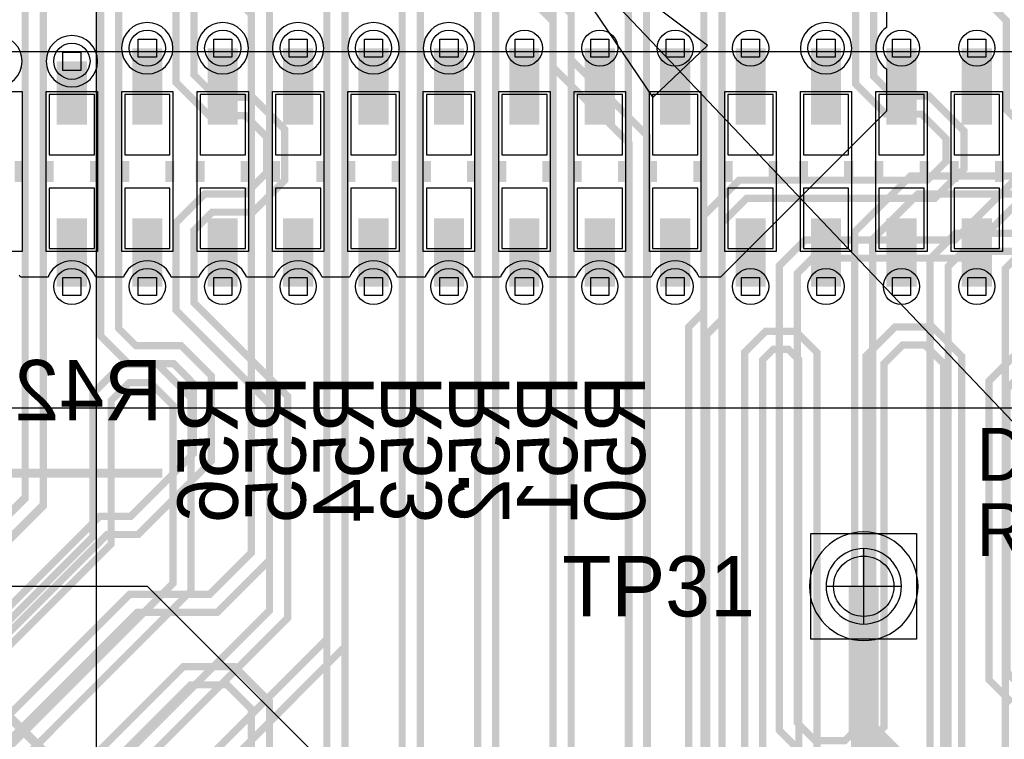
# Model space of a CAD drawing. Extents: x -9303 to 12731, y -3355 to 4522.
# Tile 35 of 51: x 3315 to 3968, y 1399 to 1876. Entities that reach past the tile are written whole.
import ezdxf

# ---------------------------------------------------------------- set-up
doc = ezdxf.new("R2010")
doc.units = 0
for name, color, linetype in [('BG_DIMENSION', 2, 'CONTINUOUS'), ('BG_SILKSCREEN_TOP', 110, 'CONTINUOUS'), ('ET_BOTTOM', 1, 'CONTINUOUS'), ('ET_LY3', 103, 'CONTINUOUS'), ('ET_LY5', 7, 'CONTINUOUS'), ('ET_LY6', 7, 'CONTINUOUS'), ('ET_LY8', 213, 'CONTINUOUS'), ('ET_TOP', 5, 'CONTINUOUS'), ('MA_NCLEGEND-1-10', 231, 'CONTINUOUS'), ('PG_ASSEMBLY_BOTTOM', 12, 'CONTINUOUS'), ('PG_ORIGIN', 231, 'CONTINUOUS'), ('PG_PLACE_BOUND_BOTTOM', 254, 'CONTINUOUS'), ('PG_PLACE_BOUND_TOP', 200, 'CONTINUOUS'), ('PG_SILKSCREEN_BOTTOM', 212, 'CONTINUOUS'), ('PG_SILKSCREEN_TOP', 110, 'CONTINUOUS'), ('PIN_BOTTOM', 7, 'CONTINUOUS'), ('PIN_PASTEMASK_BOTTOM', 1, 'CONTINUOUS'), ('PIN_SOLDERMASK_BOTTOM', 1, 'CONTINUOUS'), ('PIN_SOLDERMASK_TOP', 5, 'CONTINUOUS'), ('PIN_TOP', 5, 'CONTINUOUS'), ('PKO_BOTTOM', 12, 'CONTINUOUS'), ('PKO_TOP', 254, 'CONTINUOUS'), ('RD_SILKSCREEN_BOTTOM', 12, 'CONTINUOUS'), ('RD_SILKSCREEN_TOP', 155, 'CONTINUOUS'), ('VC_BOTTOM', 254, 'CONTINUOUS'), ('VC_FILMMASKBOTTOM', 1, 'CONTINUOUS'), ('VC_LY2GND', 1, 'CONTINUOUS'), ('VC_LY3', 254, 'CONTINUOUS'), ('VC_LY4GND', 254, 'CONTINUOUS'), ('VC_LY5', 7, 'CONTINUOUS'), ('VC_LY6', 7, 'CONTINUOUS'), ('VC_LY7PWR', 254, 'CONTINUOUS'), ('VC_LY8', 254, 'CONTINUOUS'), ('VC_LY9GND', 254, 'CONTINUOUS'), ('VC_SOLDERMASK_BOTTOM', 1, 'CONTINUOUS'), ('VC_SOLDERMASK_TOP', 5, 'CONTINUOUS'), ('VC_TOP', 5, 'CONTINUOUS')]:
    doc.layers.add(name, color=color, linetype=linetype)

# ---------------------------------------------------------------- blocks, each defined once
blk = doc.blocks.new('FIGURE_SQUARE')
blk.add_lwpolyline([(-0.5, -0.5), (-0.5, 0.5), (0.5, 0.5), (0.5, -0.5)], close=True)

msp = doc.modelspace()

# ---------------------------------------------------------------- linework, layer by layer
at = {"layer": 'BG_DIMENSION'}
for points in [[(3366.14, 2262.99), (3366.14, -482.68)], [(3650, 1950), (4125, 1450), (5050, 1450)], [(3771.44, 1858.47), (3650, 1950), (3735.19, 1824.03), (3771.44, 1858.47)]]:
    msp.add_lwpolyline(points, dxfattribs=at)
at = {"layer": 'BG_SILKSCREEN_TOP', "const_width": 7}
msp.add_lwpolyline([(3609.86, 1565.34), (3609.86, 1571.68)], dxfattribs=at)
at = {"layer": 'ET_BOTTOM', "const_width": 20}
for points in [[(3400, 1806), (3400, 1856.69)], [(3450, 1806), (3450, 1856.69)], [(3500, 1806), (3500, 1856.69)], [(3550, 1806), (3550, 1856.69)], [(3600, 1806), (3600, 1856.69)], [(3650, 1806), (3650, 1856.69)], [(3700, 1806), (3700, 1856.69)], [(3750, 1806), (3750, 1856.69)], [(3800, 1806), (3800, 1856.69)], [(3850, 1806), (3850, 1856.69)], [(3900, 1806), (3900, 1856.69)], [(3950, 1806), (3950, 1856.69)], [(3350, 1806), (3350, 1848)], [(3350, 1744), (3350, 1698.68)], [(3400, 1744), (3400, 1698.68)], [(3450, 1744), (3450, 1698.68)], [(3500, 1744), (3500, 1698.68)], [(3550, 1744), (3550, 1698.68)], [(3600, 1744), (3600, 1698.68)], [(3650, 1744), (3650, 1698.68)], [(3700, 1744), (3700, 1698.68)], [(3750, 1744), (3750, 1698.68)], [(3800, 1744), (3800, 1698.68)], [(3850, 1744), (3850, 1698.68)], [(3900, 1744), (3900, 1698.68)], [(3950, 1744), (3950, 1698.68)]]:
    msp.add_lwpolyline(points, dxfattribs=at)
at = {"layer": 'ET_LY3', "const_width": 4.8}
for points in [[(3451.81, 3035.4), (3451.81, 3051.8), (3457.01, 3057), (3463.23, 3057), (3471, 3049.23), (3471, 2621.7), (3489.17, 2603.53), (3687.31, 2603.53), (3770, 2520.84), (3770, 2164.68), (3817.31, 2117.37), (3817.31, 2027.11), (3969.57, 1874.85), (3969.57, 1815.95), (3985.73, 1799.79)], [(3740, 2502.5), (3740, 2143), (3787.12, 2095.88), (3787.12, 1986.14), (3881.6, 1891.66), (3881.6, 1837.97), (3894.6, 1824.97), (3918.37, 1824.97), (3941.5, 1801.84), (3941.5, 1776.56), (3922.14, 1757.2), (3797.35, 1757.2), (3781, 1740.85), (3781, 1273.99)], [(3728, 2497.52), (3728, 2138.02), (3775.12, 2090.9), (3775.12, 1981.16), (3869.6, 1886.68), (3869.6, 1832.99), (3889.62, 1812.97), (3913.39, 1812.97), (3929.5, 1796.86), (3929.5, 1781.54), (3917.16, 1769.2), (3792.37, 1769.2), (3769, 1745.83), (3769, 1278.97)], [(3451.81, 2487.3), (3414, 2449.49), (3414, 2288), (3359, 2233), (3339.85, 2233), (3321.01, 2214.16), (3321.01, 1947.23), (3319.01, 1945.23), (3319.01, 1558.1), (3278.94, 1518.03), (3262.4, 1518.03), (3249.61, 1530.82), (3249.61, 1657.02), (3230.58, 1676.05), (3201.54, 1676.05), (3180.5, 1655.01), (3180.5, 1419.59), (3158.48, 1397.57), (3158.48, 1364.02)], [(3501.81, 2487.3), (3533, 2456.11), (3533, 2125), (3514, 2106), (3494, 2106), (3483, 2095), (3483, 1945), (3531, 1897), (3531, 1382.5)], [(3451.81, 2437.3), (3465, 2450.49), (3465, 2458.99), (3459.99, 2464), (3445.49, 2464), (3426, 2444.51), (3426, 2283.02), (3363.98, 2221), (3344.83, 2221), (3333.01, 2209.18), (3333.01, 1942.25), (3331.01, 1940.25), (3331.01, 1553.12), (3283.92, 1506.03), (3257.42, 1506.03), (3237.61, 1525.84), (3237.61, 1652.04), (3225.6, 1664.05), (3206.52, 1664.05), (3192.5, 1650.03), (3192.5, 1414.61), (3170.48, 1392.59)], [(3501.81, 2437.3), (3490, 2449.11), (3490, 2457.01), (3496.99, 2464), (3508.13, 2464), (3521, 2451.13), (3521, 2129.98), (3509.02, 2118), (3489.02, 2118), (3471, 2099.98), (3471, 1940.02), (3519, 1892.02), (3519, 1387.48)], [(3451.81, 2337.3), (3483, 2306.11), (3483, 2222), (3467, 2206), (3392, 2206), (3383, 2197), (3383, 1939), (3381, 1937), (3381, 1670.89), (3392.35, 1659.54), (3422.4, 1659.54), (3442.43, 1639.51), (3442.43, 1582.9), (3393.85, 1534.32), (3373.3, 1534.32), (3232.59, 1393.61)], [(3451.81, 2287.3), (3451.81, 2302.81), (3456.61, 2307.61), (3464.52, 2307.61), (3471, 2301.13), (3471, 2226.98), (3462.02, 2218), (3387.02, 2218), (3371, 2201.98), (3371, 1943.98), (3369, 1941.98), (3369, 1665.91), (3387.37, 1647.54), (3417.42, 1647.54), (3430.43, 1634.53), (3430.43, 1587.88), (3388.87, 1546.32), (3368.32, 1546.32), (3220.59, 1398.59), (3220.59, 1314.02)], [(3551.81, 2287.3), (3551.81, 2287.18), (3551.82, 2287.17), (3551.83, 2287.17), (3583, 2256), (3583, 2004), (3631, 1956), (3631, 1301)], [(3601.81, 2287.3), (3622.68, 2287.3), (3681, 2228.98), (3681, 2113.82), (3746.78, 2048.04), (3746.78, 1946.79), (3731.2, 1931.21), (3711.02, 1931.21), (3697.13, 1945.1), (3697.13, 2019.7), (3671.77, 2045.06), (3652.49, 2045.06), (3644.12, 2036.69), (3644.12, 2000.52), (3668.26, 1976.38), (3668.26, 1892.22), (3681, 1879.48), (3681, 1849.08), (3731.47, 1798.61), (3731.47, 1286.27)], [(3601.81, 2237.3), (3601.81, 2256.82), (3613.99, 2269), (3624, 2269), (3669, 2224), (3669, 2108.84), (3734.78, 2043.06), (3734.78, 1951.77), (3726.22, 1943.21), (3716, 1943.21), (3709.13, 1950.08), (3709.13, 2024.68), (3676.75, 2057.06), (3647.51, 2057.06), (3632.12, 2041.67), (3632.12, 1995.54), (3656.26, 1971.4), (3656.26, 1887.24), (3669, 1874.5), (3669, 1844.1), (3719.47, 1793.63), (3719.47, 1291.25)], [(3551.81, 2237.3), (3551.81, 2255.8), (3556.01, 2260), (3562.02, 2260), (3571, 2251.02), (3571, 2227), (3563, 2219), (3563, 2212), (3571, 2204), (3571, 1999.02), (3619, 1951.02), (3619, 1305.98)], [(3451.81, 2187.3), (3421, 2156.49), (3421, 1927.02), (3469, 1879.02), (3469, 1522.28), (3441.46, 1494.74), (3388.37, 1494.74), (3267.67, 1374.04)], [(3451.81, 2137.3), (3451.81, 2152.19), (3446, 2158), (3439.49, 2158), (3433, 2151.51), (3433, 1932), (3481, 1884), (3481, 1517.3), (3446.44, 1482.74), (3393.35, 1482.74), (3279.67, 1369.06)], [(3501.81, 2037.3), (3533, 2006.11), (3533, 1962), (3581, 1914), (3581, 1337.02)], [(3501.81, 1987.3), (3501.81, 2006.8), (3506.01, 2011), (3511.13, 2011), (3521, 2001.13), (3521, 1957.02), (3569, 1909.02), (3569, 1342)], [(3978.59, 1772.83), (3935.26, 1729.5), (3836.09, 1729.5), (3819, 1712.41), (3819, 1404.5), (3837.86, 1385.64)], [(3983.57, 1760.83), (3940.24, 1717.5), (3841.07, 1717.5), (3831, 1707.43), (3831, 1409.48), (3842.84, 1397.64), (3862.44, 1397.64), (3876.42, 1411.62), (3876.42, 1652.58), (3895.78, 1671.94), (3920.53, 1671.94), (3939.89, 1652.58), (3939.89, 1248.12)], [(3993.83, 1735.58), (3968.93, 1710.68), (3968.93, 1236.5), (3991.92, 1213.51)], [(3867.42, 1385.64), (3888.42, 1406.64), (3888.42, 1647.6), (3900.76, 1659.94), (3915.55, 1659.94), (3927.89, 1647.6), (3927.89, 1253.1)], [(3313.21, 1335.99), (3423.89, 1446.67), (3457.98, 1446.67), (3481, 1423.65), (3481, 1387.59)], [(3318.19, 1323.99), (3428.87, 1434.67), (3453, 1434.67), (3469, 1418.67), (3469, 1392.57)]]:
    msp.add_lwpolyline(points, dxfattribs=at)
at = {"layer": 'ET_LY5'}
msp.add_lwpolyline([(2175, 1210, 6.25, 6.25, 0), (2291, 1326, 6.25, 6.25, 0), (2693.95, 1326, 6.25, 6.25, 0), (2827.95, 1460, 6.25, 6.25, 0), (2835.58, 1460, 6, 6, 0), (2903.58, 1528, 6, 6, 0), (3073.82, 1528, 6, 6, 0), (3098.97, 1502.85, 6, 6, 0), (3219.16, 1502.85, 6, 6, 0), (3530.13, 1191.88, 6.25, 6.25, 0), (3530.13, 413.66, 6.25, 6.25, 0), (3521.34, 404.88, 6.25, 6.25, 0), (3521.33, 404.88, 6.25, 6.25, 0), (3510.12, 393.67, 6.25, 6.25, 0), (3510.12, 388.1, 6.25, 6.25, 0), (3488.59, 366.62, 6.25, 6.25, 0), (3483.07, 366.62, 6.25, 6.25, 0), (3448.38, 331.93, 6.25, 6.25, 0), (3448.38, 327.83, 6.25, 6.25, 0), (3437.17, 316.62, 6.25, 6.25, 0), (3433.07, 316.62, 6.25, 6.25, 0), (3398.38, 281.93, 6.25, 6.25, 0), (3398.38, 254.88, 6.25, 6.25, 0), (3379.25, 235.75, 6.25, 6.25, 0)], format="xyseb", dxfattribs=at)
at = {"layer": 'ET_LY6'}
msp.add_lwpolyline([(1075, 1500), (1524.91, 1500), (1525.05, 1498.15, 0.928597), (1574.95, 1498.15), (1575.09, 1500), (2005.75, 1500, -0.690356), (2008.39, 1493, 2.640704), (2029.61, 1493, -0.690356), (2032.25, 1500), (2058.34, 1500, 0.457845), (2082.6, 1500), (2801.3, 1500, -0.475392), (2805.22, 1495.19, 1.23006), (2836.58, 1495.19, -0.475392), (2840.5, 1500), (3400, 1500), (3700, 1200), (3700, 550), (3675, 525), (225, 525)], format="xyb", dxfattribs=at)
at = {"layer": 'ET_LY8', "const_width": 4.8}
for points in [[(3781, 2502), (3781, 1677), (3771, 1667), (3771, 1218.98)], [(3769, 2497.02), (3769, 1681.98), (3759, 1671.98), (3759, 1214)], [(3551.81, 2437.3), (3551.81, 2422.18), (3554.99, 2419), (3561.92, 2419), (3571, 2428.08), (3571, 2453.01), (3585.99, 2468), (3707.98, 2468), (3742, 2433.98), (3742, 1930), (3731, 1919), (3731, 1154), (3283, 706), (3283, 678.97), (3290.97, 671), (3320, 671), (3366, 625), (3366, 486), (3311, 431), (3243, 431), (3210, 398), (3210, 120), (3187, 97)], [(3551.81, 2387.3), (3583, 2418.49), (3583, 2448.03), (3590.97, 2456), (3703, 2456), (3730, 2429), (3730, 1934.98), (3719, 1923.98), (3719, 1158.98), (3271, 710.98), (3271, 673.99), (3285.99, 659), (3315.02, 659), (3354, 620.02), (3354, 490.98), (3306.02, 443), (3238.02, 443), (3198, 402.98), (3198, 124.98), (3182.02, 109)], [(3601.81, 2437.3), (3613.11, 2426), (3641, 2426), (3703, 2364), (3703, 1967), (3681, 1945), (3681, 1281)], [(3601.81, 2387.3), (3601.81, 2406.81), (3609, 2414), (3636.02, 2414), (3691, 2359.02), (3691, 1971.98), (3669, 1949.98), (3669, 1285.98)], [(3501.81, 2187.3), (3519.1, 2170.01), (3519.1, 2170), (3533, 2156.1), (3533, 1908), (3531, 1906), (3531, 1460), (3357, 1286), (3288.98, 1286), (3019, 1016.02), (3019, 992), (3038, 973), (3057.02, 973), (3293.02, 1209), (3318, 1209), (3334, 1193), (3334, 1167), (2959.65, 792.65), (2959.65, 166.15), (2929.25, 135.75)], [(3501.81, 2137.3), (3490, 2149.11), (3490, 2157), (3497, 2164), (3508.12, 2164), (3521, 2151.12), (3521, 1912.98), (3519, 1910.98), (3519, 1464.98), (3352.02, 1298)], [(3551.81, 2137.3), (3583, 2106.11), (3583, 1912), (3581, 1910), (3581, 1337)], [(3601.81, 2137.3), (3618.91, 2120.2), (3618.91, 2120.19), (3646, 2093.1), (3646, 1992), (3631, 1977), (3631, 1325)], [(3451.81, 2037.3), (3483, 2068.49), (3483, 2100.98), (3465.98, 2118), (3339.02, 2118), (3321, 2099.98), (3321, 1918.98), (3319, 1916.98), (3319, 1559), (3220, 1460), (3124.02, 1460), (3090, 1425.98), (3090, 1265.98)], [(3551.81, 2087.3), (3551.81, 2105.81), (3556, 2110), (3562.13, 2110), (3571, 2101.13), (3571, 1916.98), (3569, 1914.98), (3569, 1341.98)], [(3601.81, 2087.3), (3601.79, 2103.8), (3605.68, 2107.69), (3614.41, 2107.71), (3634, 2088.12), (3634, 1996.98), (3619, 1981.98), (3619, 1329.98)], [(3451.81, 2087.3), (3451.81, 2070.19), (3456, 2066), (3463.53, 2066), (3471, 2073.47), (3471, 2096), (3461, 2106), (3344, 2106), (3333, 2095), (3333, 1914), (3331, 1912), (3331, 1554.02), (3224.98, 1448), (3129, 1448), (3102, 1421), (3102, 1261)], [(3351.81, 2087.3), (3371.11, 2068), (3415, 2068), (3433, 2050), (3433, 1912), (3431, 1910), (3431, 1839), (3446, 1824), (3470, 1824), (3491, 1803), (3491, 1769), (3470, 1748), (3442.98, 1748), (3431, 1736.02), (3431, 1688), (3493, 1626), (3493, 1479), (3343, 1329)], [(3351.81, 2037.3), (3351.81, 2051.82), (3355.99, 2056), (3410.02, 2056), (3421, 2045.02), (3421, 1916.98), (3419, 1914.98), (3419, 1834.02), (3441.02, 1812), (3465.02, 1812), (3479, 1798.02), (3479, 1773.98), (3465.02, 1760), (3438, 1760), (3419, 1741), (3419, 1683.02), (3481, 1621.02), (3481, 1483.98), (3338.02, 1341)], [(4009.02, 1772), (3906.02, 1772), (3869, 1734.98), (3869, 1136.09), (3448.85, 715.94), (3448.85, 216.15), (3479.25, 185.75)], [(4014, 1760), (3911, 1760), (3881, 1730), (3881, 1131.11), (3460.85, 710.96), (3460.85, 221.13), (3468.2, 213.78), (3474.85, 213.78), (3479.25, 218.18), (3479.25, 235.75)], [(4056.02, 1734), (3936.02, 1734), (3919, 1716.98), (3919, 1193.02), (3932.02, 1180), (3952.98, 1180), (3968, 1195.02), (3968, 1371.02), (3976.98, 1380)], [(4061, 1722), (3941, 1722), (3931, 1712), (3931, 1198), (3937, 1192), (3948, 1192), (3956, 1200), (3956, 1376), (3972, 1392)], [(3796, 1219.8), (3796, 1655.08), (3809.92, 1669), (3830, 1669), (3844, 1655), (3844, 1149)], [(3992.02, 1670), (3958, 1635.98), (3958, 1438.03), (3973.03, 1423)], [(3808, 1214.82), (3808, 1650.1), (3814.9, 1657), (3825.02, 1657), (3832, 1650.02), (3832, 1153.98)], [(3997, 1658), (3970, 1631), (3970, 1443.01), (3978.01, 1435)], [(3298, 1366.02), (3429, 1497.02), (3429, 1625), (3407, 1647), (3383.02, 1647), (3364, 1627.98), (3364, 1532.98), (3214, 1382.98)], [(3286, 1371), (3417, 1502), (3417, 1620.02), (3402.02, 1635), (3388, 1635), (3376, 1623), (3376, 1528), (3226, 1378)]]:
    msp.add_lwpolyline(points, dxfattribs=at)
at = {"layer": 'ET_TOP'}
msp.add_lwpolyline([(3890, 2202.07), (3890, 1870.46, 0.50966), (3890, 1842.92), (3890, 1815), (3780, 1705), (3765.85, 1705), (3765.31, 1706.13, 0.6255), (3734.69, 1706.13), (3734.15, 1705), (3715.85, 1705), (3715.31, 1706.13, 0.6255), (3684.69, 1706.13), (3684.15, 1705), (3665.85, 1705), (3665.31, 1706.13, 0.6255), (3634.69, 1706.13), (3634.15, 1705), (3615.85, 1705), (3615.31, 1706.13, 0.6255), (3584.69, 1706.13), (3584.15, 1705), (3565.85, 1705), (3565.31, 1706.13, 0.6255), (3534.69, 1706.13), (3534.15, 1705), (3515.85, 1705), (3515.31, 1706.13, 0.6255), (3484.69, 1706.13), (3484.15, 1705), (3465.85, 1705), (3465.31, 1706.13, 0.6255), (3434.69, 1706.13), (3434.15, 1705), (3415.85, 1705), (3415.31, 1706.13, 0.6255), (3384.69, 1706.13), (3384.15, 1705), (3365.85, 1705), (3365.31, 1706.13, 0.6255), (3334.69, 1706.13), (3334.15, 1705), (3315.85, 1705), (3315.31, 1706.13, 0.6255)], format="xyb", dxfattribs=at)
for points in [[(3417.02, 1856.69, 1), (3382.98, 1856.69, 1)], [(3467.02, 1856.69, 1), (3432.98, 1856.69, 1)], [(3517.02, 1856.69, 1), (3482.98, 1856.69, 1)], [(3567.02, 1856.69, 1), (3532.98, 1856.69, 1)], [(3617.02, 1856.69, 1), (3582.98, 1856.69, 1)], [(3867.02, 1856.69, 1), (3832.98, 1856.69, 1)], [(3317.02, 1848, 1), (3282.98, 1848, 1)], [(3367.02, 1848, 1), (3332.98, 1848, 1)]]:
    msp.add_lwpolyline(points, format="xyb", close=True, dxfattribs=at)
at = {"layer": 'ET_TOP', "const_width": 20}
msp.add_lwpolyline([(3875, 1500), (3875, 1403.32), (3899.6, 1378.72)], dxfattribs=at)
at = {"layer": 'PG_ASSEMBLY_BOTTOM', "const_width": 6}
for points in [[(3315, 1782), (3315, 1768)], [(3335, 1782), (3335, 1768)], [(3365, 1782), (3365, 1768)], [(3385, 1782), (3385, 1768)], [(3415, 1782), (3415, 1768)], [(3435, 1782), (3435, 1768)], [(3465, 1782), (3465, 1768)], [(3485, 1782), (3485, 1768)], [(3515, 1782), (3515, 1768)], [(3535, 1782), (3535, 1768)], [(3565, 1782), (3565, 1768)], [(3585, 1782), (3585, 1768)], [(3615, 1782), (3615, 1768)], [(3635, 1782), (3635, 1768)], [(3665, 1782), (3665, 1768)], [(3685, 1782), (3685, 1768)], [(3715, 1782), (3715, 1768)], [(3735, 1782), (3735, 1768)], [(3765, 1782), (3765, 1768)], [(3785, 1782), (3785, 1768)], [(3815, 1782), (3815, 1768)], [(3835, 1782), (3835, 1768)], [(3865, 1782), (3865, 1768)], [(3885, 1782), (3885, 1768)], [(3915, 1782), (3915, 1768)], [(3935, 1782), (3935, 1768)], [(3965, 1782), (3965, 1768)]]:
    msp.add_lwpolyline(points, dxfattribs=at)
at = {"layer": 'PG_ORIGIN'}
msp.add_lwpolyline([(3900, 1500, 1), (3850, 1500, 1), (3900, 1500)], format="xyb", dxfattribs=at)
for points in [[(3875, 1475), (3875, 1525)], [(3850, 1500), (3900, 1500)]]:
    msp.add_lwpolyline(points, dxfattribs=at)
at = {"layer": 'PG_PLACE_BOUND_BOTTOM'}
for points in [[(3317, 1828), (3317, 1722), (3283, 1722), (3283, 1828)], [(3367, 1828), (3367, 1722), (3333, 1722), (3333, 1828)], [(3417, 1828), (3417, 1722), (3383, 1722), (3383, 1828)], [(3467, 1828), (3467, 1722), (3433, 1722), (3433, 1828)], [(3517, 1828), (3517, 1722), (3483, 1722), (3483, 1828)], [(3567, 1828), (3567, 1722), (3533, 1722), (3533, 1828)], [(3617, 1828), (3617, 1722), (3583, 1722), (3583, 1828)], [(3667, 1828), (3667, 1722), (3633, 1722), (3633, 1828)], [(3717, 1828), (3717, 1722), (3683, 1722), (3683, 1828)], [(3767, 1828), (3767, 1722), (3733, 1722), (3733, 1828)], [(3817, 1828), (3817, 1722), (3783, 1722), (3783, 1828)], [(3867, 1828), (3867, 1722), (3833, 1722), (3833, 1828)], [(3917, 1828), (3917, 1722), (3883, 1722), (3883, 1828)], [(3967, 1828), (3967, 1722), (3933, 1722), (3933, 1828)]]:
    msp.add_lwpolyline(points, close=True, dxfattribs=at)
at = {"layer": 'PG_PLACE_BOUND_TOP'}
msp.add_lwpolyline([(3911, 1500, 1), (3839, 1500, 1)], format="xyb", close=True, dxfattribs=at)
at = {"layer": 'PG_SILKSCREEN_BOTTOM', "const_width": 6}
for points in [[(3315, 1782), (3315, 1768)], [(3335, 1782), (3335, 1768)], [(3365, 1782), (3365, 1768)], [(3385, 1782), (3385, 1768)], [(3415, 1782), (3415, 1768)], [(3435, 1782), (3435, 1768)], [(3465, 1782), (3465, 1768)], [(3485, 1782), (3485, 1768)], [(3515, 1782), (3515, 1768)], [(3535, 1782), (3535, 1768)], [(3565, 1782), (3565, 1768)], [(3585, 1782), (3585, 1768)], [(3615, 1782), (3615, 1768)], [(3635, 1782), (3635, 1768)], [(3665, 1782), (3665, 1768)], [(3685, 1782), (3685, 1768)], [(3715, 1782), (3715, 1768)], [(3735, 1782), (3735, 1768)], [(3765, 1782), (3765, 1768)], [(3785, 1782), (3785, 1768)], [(3815, 1782), (3815, 1768)], [(3835, 1782), (3835, 1768)], [(3865, 1782), (3865, 1768)], [(3885, 1782), (3885, 1768)], [(3915, 1782), (3915, 1768)], [(3935, 1782), (3935, 1768)], [(3965, 1782), (3965, 1768)], [(3100, 1600), (3115, 1600), (3125, 1655), (3185, 1655), (3215, 1615), (3255, 1575), (3410, 1575)]]:
    msp.add_lwpolyline(points, dxfattribs=at)
at = {"layer": 'PG_SILKSCREEN_TOP'}
msp.add_lwpolyline([(3840, 1465), (3840, 1535), (3910, 1535), (3910, 1465)], close=True, dxfattribs=at)
at = {"layer": 'PIN_BOTTOM'}
for points in [[(3365, 1786), (3365, 1826), (3335, 1826), (3335, 1786)], [(3415, 1786), (3415, 1826), (3385, 1826), (3385, 1786)], [(3465, 1786), (3465, 1826), (3435, 1826), (3435, 1786)], [(3515, 1786), (3515, 1826), (3485, 1826), (3485, 1786)], [(3565, 1786), (3565, 1826), (3535, 1826), (3535, 1786)], [(3615, 1786), (3615, 1826), (3585, 1826), (3585, 1786)], [(3665, 1786), (3665, 1826), (3635, 1826), (3635, 1786)], [(3715, 1786), (3715, 1826), (3685, 1826), (3685, 1786)], [(3765, 1786), (3765, 1826), (3735, 1826), (3735, 1786)], [(3815, 1786), (3815, 1826), (3785, 1826), (3785, 1786)], [(3865, 1786), (3865, 1826), (3835, 1826), (3835, 1786)], [(3915, 1786), (3915, 1826), (3885, 1826), (3885, 1786)], [(3965, 1786), (3965, 1826), (3935, 1826), (3935, 1786)], [(3365, 1724), (3365, 1764), (3335, 1764), (3335, 1724)], [(3415, 1724), (3415, 1764), (3385, 1764), (3385, 1724)], [(3465, 1724), (3465, 1764), (3435, 1764), (3435, 1724)], [(3515, 1724), (3515, 1764), (3485, 1764), (3485, 1724)], [(3565, 1724), (3565, 1764), (3535, 1764), (3535, 1724)], [(3615, 1724), (3615, 1764), (3585, 1764), (3585, 1724)], [(3665, 1724), (3665, 1764), (3635, 1764), (3635, 1724)], [(3715, 1724), (3715, 1764), (3685, 1764), (3685, 1724)], [(3765, 1724), (3765, 1764), (3735, 1764), (3735, 1724)], [(3815, 1724), (3815, 1764), (3785, 1764), (3785, 1724)], [(3865, 1724), (3865, 1764), (3835, 1764), (3835, 1724)], [(3915, 1724), (3915, 1764), (3885, 1764), (3885, 1724)], [(3965, 1724), (3965, 1764), (3935, 1764), (3935, 1724)]]:
    msp.add_lwpolyline(points, close=True, dxfattribs=at)
at = {"layer": 'PIN_PASTEMASK_BOTTOM'}
for points in [[(3365, 1786), (3365, 1826), (3335, 1826), (3335, 1786)], [(3415, 1786), (3415, 1826), (3385, 1826), (3385, 1786)], [(3465, 1786), (3465, 1826), (3435, 1826), (3435, 1786)], [(3515, 1786), (3515, 1826), (3485, 1826), (3485, 1786)], [(3565, 1786), (3565, 1826), (3535, 1826), (3535, 1786)], [(3615, 1786), (3615, 1826), (3585, 1826), (3585, 1786)], [(3665, 1786), (3665, 1826), (3635, 1826), (3635, 1786)], [(3715, 1786), (3715, 1826), (3685, 1826), (3685, 1786)], [(3765, 1786), (3765, 1826), (3735, 1826), (3735, 1786)], [(3815, 1786), (3815, 1826), (3785, 1826), (3785, 1786)], [(3865, 1786), (3865, 1826), (3835, 1826), (3835, 1786)], [(3915, 1786), (3915, 1826), (3885, 1826), (3885, 1786)], [(3965, 1786), (3965, 1826), (3935, 1826), (3935, 1786)], [(3365, 1724), (3365, 1764), (3335, 1764), (3335, 1724)], [(3415, 1724), (3415, 1764), (3385, 1764), (3385, 1724)], [(3465, 1724), (3465, 1764), (3435, 1764), (3435, 1724)], [(3515, 1724), (3515, 1764), (3485, 1764), (3485, 1724)], [(3565, 1724), (3565, 1764), (3535, 1764), (3535, 1724)], [(3615, 1724), (3615, 1764), (3585, 1764), (3585, 1724)], [(3665, 1724), (3665, 1764), (3635, 1764), (3635, 1724)], [(3715, 1724), (3715, 1764), (3685, 1764), (3685, 1724)], [(3765, 1724), (3765, 1764), (3735, 1764), (3735, 1724)], [(3815, 1724), (3815, 1764), (3785, 1764), (3785, 1724)], [(3865, 1724), (3865, 1764), (3835, 1764), (3835, 1724)], [(3915, 1724), (3915, 1764), (3885, 1764), (3885, 1724)], [(3965, 1724), (3965, 1764), (3935, 1764), (3935, 1724)]]:
    msp.add_lwpolyline(points, close=True, dxfattribs=at)
at = {"layer": 'PIN_SOLDERMASK_BOTTOM'}
for points in [[(3365, 1786), (3365, 1826), (3335, 1826), (3335, 1786)], [(3415, 1786), (3415, 1826), (3385, 1826), (3385, 1786)], [(3465, 1786), (3465, 1826), (3435, 1826), (3435, 1786)], [(3515, 1786), (3515, 1826), (3485, 1826), (3485, 1786)], [(3565, 1786), (3565, 1826), (3535, 1826), (3535, 1786)], [(3615, 1786), (3615, 1826), (3585, 1826), (3585, 1786)], [(3665, 1786), (3665, 1826), (3635, 1826), (3635, 1786)], [(3715, 1786), (3715, 1826), (3685, 1826), (3685, 1786)], [(3765, 1786), (3765, 1826), (3735, 1826), (3735, 1786)], [(3815, 1786), (3815, 1826), (3785, 1826), (3785, 1786)], [(3865, 1786), (3865, 1826), (3835, 1826), (3835, 1786)], [(3915, 1786), (3915, 1826), (3885, 1826), (3885, 1786)], [(3965, 1786), (3965, 1826), (3935, 1826), (3935, 1786)], [(3365, 1724), (3365, 1764), (3335, 1764), (3335, 1724)], [(3415, 1724), (3415, 1764), (3385, 1764), (3385, 1724)], [(3465, 1724), (3465, 1764), (3435, 1764), (3435, 1724)], [(3515, 1724), (3515, 1764), (3485, 1764), (3485, 1724)], [(3565, 1724), (3565, 1764), (3535, 1764), (3535, 1724)], [(3615, 1724), (3615, 1764), (3585, 1764), (3585, 1724)], [(3665, 1724), (3665, 1764), (3635, 1764), (3635, 1724)], [(3715, 1724), (3715, 1764), (3685, 1764), (3685, 1724)], [(3765, 1724), (3765, 1764), (3735, 1764), (3735, 1724)], [(3815, 1724), (3815, 1764), (3785, 1764), (3785, 1724)], [(3865, 1724), (3865, 1764), (3835, 1764), (3835, 1724)], [(3915, 1724), (3915, 1764), (3885, 1764), (3885, 1724)], [(3965, 1724), (3965, 1764), (3935, 1764), (3935, 1724)]]:
    msp.add_lwpolyline(points, close=True, dxfattribs=at)
at = {"layer": 'PIN_SOLDERMASK_TOP'}
msp.add_circle((3875, 1500), 20, dxfattribs=at)
at = {"layer": 'PIN_TOP'}
msp.add_circle((3875, 1500), 20, dxfattribs=at)
at = {"layer": 'PKO_BOTTOM'}
msp.add_lwpolyline([(1181.1, 1854.33), (1181.1, 3271.65), (4724.41, 3271.65), (4724.41, 1854.33)], close=True, dxfattribs=at)
at = {"layer": 'PKO_TOP'}
msp.add_lwpolyline([(1220.47, 1618.11), (1220.47, 3271.65), (4724.41, 3271.65), (4724.41, 1618.11)], close=True, dxfattribs=at)
at = {"layer": 'VC_BOTTOM'}
for centre in [(3400, 1856.69), (3450, 1856.69), (3500, 1856.69), (3550, 1856.69), (3600, 1856.69), (3650, 1856.69), (3700, 1856.69), (3750, 1856.69), (3800, 1856.69), (3850, 1856.69), (3900, 1856.69), (3950, 1856.69), (3350, 1848), (3350, 1698.68), (3400, 1698.68), (3450, 1698.68), (3500, 1698.68), (3550, 1698.68), (3600, 1698.68), (3650, 1698.68), (3700, 1698.68), (3750, 1698.68), (3800, 1698.68), (3850, 1698.68), (3900, 1698.68), (3950, 1698.68)]:
    msp.add_circle(centre, 12, dxfattribs=at)
at = {"layer": 'VC_FILMMASKBOTTOM'}
for centre in [(3400, 1856.69), (3450, 1856.69), (3500, 1856.69), (3550, 1856.69), (3600, 1856.69), (3650, 1856.69), (3700, 1856.69), (3750, 1856.69), (3800, 1856.69), (3850, 1856.69), (3900, 1856.69), (3950, 1856.69), (3350, 1848), (3350, 1698.68), (3400, 1698.68), (3450, 1698.68), (3500, 1698.68), (3550, 1698.68), (3600, 1698.68), (3650, 1698.68), (3700, 1698.68), (3750, 1698.68), (3800, 1698.68), (3850, 1698.68), (3900, 1698.68), (3950, 1698.68)]:
    msp.add_circle(centre, 12, dxfattribs=at)
at = {"layer": 'VC_LY2GND'}
for centre in [(3400, 1856.69), (3450, 1856.69), (3500, 1856.69), (3550, 1856.69), (3600, 1856.69), (3650, 1856.69), (3700, 1856.69), (3750, 1856.69), (3800, 1856.69), (3850, 1856.69), (3900, 1856.69), (3950, 1856.69), (3350, 1848), (3350, 1698.68), (3400, 1698.68), (3450, 1698.68), (3500, 1698.68), (3550, 1698.68), (3600, 1698.68), (3650, 1698.68), (3700, 1698.68), (3750, 1698.68), (3800, 1698.68), (3850, 1698.68), (3900, 1698.68), (3950, 1698.68)]:
    msp.add_circle(centre, 12, dxfattribs=at)
at = {"layer": 'VC_LY3'}
for centre in [(3400, 1856.69), (3450, 1856.69), (3500, 1856.69), (3550, 1856.69), (3600, 1856.69), (3650, 1856.69), (3700, 1856.69), (3750, 1856.69), (3800, 1856.69), (3850, 1856.69), (3900, 1856.69), (3950, 1856.69), (3350, 1848), (3350, 1698.68), (3400, 1698.68), (3450, 1698.68), (3500, 1698.68), (3550, 1698.68), (3600, 1698.68), (3650, 1698.68), (3700, 1698.68), (3750, 1698.68), (3800, 1698.68), (3850, 1698.68), (3900, 1698.68), (3950, 1698.68)]:
    msp.add_circle(centre, 12, dxfattribs=at)
at = {"layer": 'VC_LY4GND'}
for centre in [(3400, 1856.69), (3450, 1856.69), (3500, 1856.69), (3550, 1856.69), (3600, 1856.69), (3650, 1856.69), (3700, 1856.69), (3750, 1856.69), (3800, 1856.69), (3850, 1856.69), (3900, 1856.69), (3950, 1856.69), (3350, 1848), (3350, 1698.68), (3400, 1698.68), (3450, 1698.68), (3500, 1698.68), (3550, 1698.68), (3600, 1698.68), (3650, 1698.68), (3700, 1698.68), (3750, 1698.68), (3800, 1698.68), (3850, 1698.68), (3900, 1698.68), (3950, 1698.68)]:
    msp.add_circle(centre, 12, dxfattribs=at)
at = {"layer": 'VC_LY5'}
for centre in [(3400, 1856.69), (3450, 1856.69), (3500, 1856.69), (3550, 1856.69), (3600, 1856.69), (3650, 1856.69), (3700, 1856.69), (3750, 1856.69), (3800, 1856.69), (3850, 1856.69), (3900, 1856.69), (3950, 1856.69), (3350, 1848), (3350, 1698.68), (3400, 1698.68), (3450, 1698.68), (3500, 1698.68), (3550, 1698.68), (3600, 1698.68), (3650, 1698.68), (3700, 1698.68), (3750, 1698.68), (3800, 1698.68), (3850, 1698.68), (3900, 1698.68), (3950, 1698.68)]:
    msp.add_circle(centre, 12, dxfattribs=at)
at = {"layer": 'VC_LY6'}
for centre in [(3400, 1856.69), (3450, 1856.69), (3500, 1856.69), (3550, 1856.69), (3600, 1856.69), (3650, 1856.69), (3700, 1856.69), (3750, 1856.69), (3800, 1856.69), (3850, 1856.69), (3900, 1856.69), (3950, 1856.69), (3350, 1848), (3350, 1698.68), (3400, 1698.68), (3450, 1698.68), (3500, 1698.68), (3550, 1698.68), (3600, 1698.68), (3650, 1698.68), (3700, 1698.68), (3750, 1698.68), (3800, 1698.68), (3850, 1698.68), (3900, 1698.68), (3950, 1698.68)]:
    msp.add_circle(centre, 12, dxfattribs=at)
at = {"layer": 'VC_LY7PWR'}
for centre in [(3400, 1856.69), (3450, 1856.69), (3500, 1856.69), (3550, 1856.69), (3600, 1856.69), (3650, 1856.69), (3700, 1856.69), (3750, 1856.69), (3800, 1856.69), (3850, 1856.69), (3900, 1856.69), (3950, 1856.69), (3350, 1848), (3350, 1698.68), (3400, 1698.68), (3450, 1698.68), (3500, 1698.68), (3550, 1698.68), (3600, 1698.68), (3650, 1698.68), (3700, 1698.68), (3750, 1698.68), (3800, 1698.68), (3850, 1698.68), (3900, 1698.68), (3950, 1698.68)]:
    msp.add_circle(centre, 12, dxfattribs=at)
at = {"layer": 'VC_LY8'}
for centre in [(3400, 1856.69), (3450, 1856.69), (3500, 1856.69), (3550, 1856.69), (3600, 1856.69), (3650, 1856.69), (3700, 1856.69), (3750, 1856.69), (3800, 1856.69), (3850, 1856.69), (3900, 1856.69), (3950, 1856.69), (3350, 1848), (3350, 1698.68), (3400, 1698.68), (3450, 1698.68), (3500, 1698.68), (3550, 1698.68), (3600, 1698.68), (3650, 1698.68), (3700, 1698.68), (3750, 1698.68), (3800, 1698.68), (3850, 1698.68), (3900, 1698.68), (3950, 1698.68)]:
    msp.add_circle(centre, 12, dxfattribs=at)
at = {"layer": 'VC_LY9GND'}
for centre in [(3400, 1856.69), (3450, 1856.69), (3500, 1856.69), (3550, 1856.69), (3600, 1856.69), (3650, 1856.69), (3700, 1856.69), (3750, 1856.69), (3800, 1856.69), (3850, 1856.69), (3900, 1856.69), (3950, 1856.69), (3350, 1848), (3350, 1698.68), (3400, 1698.68), (3450, 1698.68), (3500, 1698.68), (3550, 1698.68), (3600, 1698.68), (3650, 1698.68), (3700, 1698.68), (3750, 1698.68), (3800, 1698.68), (3850, 1698.68), (3900, 1698.68), (3950, 1698.68)]:
    msp.add_circle(centre, 12, dxfattribs=at)
at = {"layer": 'VC_SOLDERMASK_BOTTOM'}
for centre in [(3400, 1856.69), (3450, 1856.69), (3500, 1856.69), (3550, 1856.69), (3600, 1856.69), (3650, 1856.69), (3700, 1856.69), (3750, 1856.69), (3800, 1856.69), (3850, 1856.69), (3900, 1856.69), (3950, 1856.69), (3350, 1848), (3350, 1698.68), (3400, 1698.68), (3450, 1698.68), (3500, 1698.68), (3550, 1698.68), (3600, 1698.68), (3650, 1698.68), (3700, 1698.68), (3750, 1698.68), (3800, 1698.68), (3850, 1698.68), (3900, 1698.68), (3950, 1698.68)]:
    msp.add_circle(centre, 12, dxfattribs=at)
at = {"layer": 'VC_SOLDERMASK_TOP'}
for centre in [(3400, 1856.69), (3450, 1856.69), (3500, 1856.69), (3550, 1856.69), (3600, 1856.69), (3650, 1856.69), (3700, 1856.69), (3750, 1856.69), (3800, 1856.69), (3850, 1856.69), (3900, 1856.69), (3950, 1856.69), (3350, 1848), (3350, 1698.68), (3400, 1698.68), (3450, 1698.68), (3500, 1698.68), (3550, 1698.68), (3600, 1698.68), (3650, 1698.68), (3700, 1698.68), (3750, 1698.68), (3800, 1698.68), (3850, 1698.68), (3900, 1698.68), (3950, 1698.68)]:
    msp.add_circle(centre, 12, dxfattribs=at)
at = {"layer": 'VC_TOP'}
for centre in [(3400, 1856.69), (3450, 1856.69), (3500, 1856.69), (3550, 1856.69), (3600, 1856.69), (3650, 1856.69), (3700, 1856.69), (3750, 1856.69), (3800, 1856.69), (3850, 1856.69), (3900, 1856.69), (3950, 1856.69), (3350, 1848), (3350, 1698.68), (3400, 1698.68), (3450, 1698.68), (3500, 1698.68), (3550, 1698.68), (3600, 1698.68), (3650, 1698.68), (3700, 1698.68), (3750, 1698.68), (3800, 1698.68), (3850, 1698.68), (3900, 1698.68), (3950, 1698.68)]:
    msp.add_circle(centre, 12, dxfattribs=at)

# ---------------------------------------------------------------- block references
at = {"layer": 'MA_NCLEGEND-1-10', "xscale": 12, "yscale": 12}
for p in [(3400, 1856.69), (3450, 1856.69), (3500, 1856.69), (3550, 1856.69), (3600, 1856.69), (3650, 1856.69), (3700, 1856.69), (3750, 1856.69), (3800, 1856.69), (3850, 1856.69), (3900, 1856.69), (3950, 1856.69), (3350, 1848), (3350, 1698.68), (3400, 1698.68), (3450, 1698.68), (3500, 1698.68), (3550, 1698.68), (3600, 1698.68), (3650, 1698.68), (3700, 1698.68), (3750, 1698.68), (3800, 1698.68), (3850, 1698.68), (3900, 1698.68), (3950, 1698.68)]:
    msp.add_blockref('FIGURE_SQUARE', p, dxfattribs=at)

# ---------------------------------------------------------------- texts
at = {"layer": 'BG_SILKSCREEN_TOP', "width": 0.942857}
for s, p in [('DLP041-DLPLCR67EVM', (3950, 1570)), ('Rev.A', (3950, 1520))]:
    msp.add_text(s, height=35, dxfattribs=at).set_placement(p)
at = {"layer": 'RD_SILKSCREEN_BOTTOM', "text_generation_flag": 2}
msp.add_text('R42', height=40, dxfattribs=at).set_placement((3410, 1610))
for s, p in [('R56', (3460, 1640)), ('R55', (3505, 1640)), ('R54', (3550, 1640)), ('R53', (3595, 1640)), ('R52', (3640, 1640)), ('R51', (3685, 1640)), ('R50', (3730, 1640))]:
    msp.add_text(s, height=40, rotation=90, dxfattribs=at).set_placement(p)
at = {"layer": 'RD_SILKSCREEN_TOP'}
msp.add_text('TP31', height=40, dxfattribs=at).set_placement((3675, 1480))

doc.saveas('drawing.dxf')
